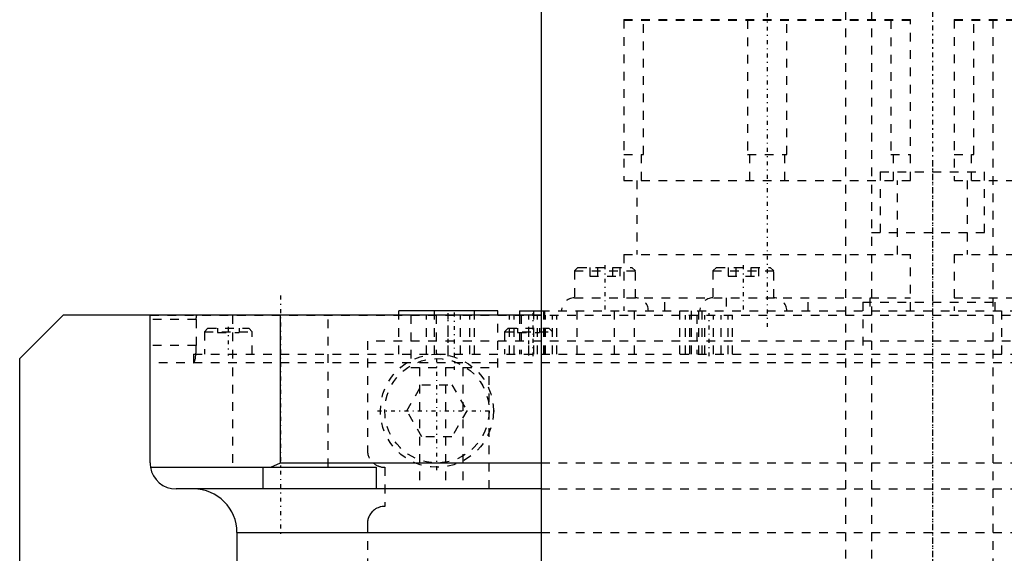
# Model space of a CAD drawing. Extents: x -105 to 105, y -144 to 599.
# Tile 9 of 11: x -105 to 8, y 289 to 351. Entities that reach past the tile are written whole.
import ezdxf

# ---------------------------------------------------------------- set-up
doc = ezdxf.new("R2010")
doc.units = 0
doc.linetypes.add('CENTER', pattern=[1.5, 0.45, -0.5, 0.05, -0.5])
doc.linetypes.add('DASHED', pattern=[2, 1, -1])
for name, color, linetype in [('AM_0', 7, 'CONTINUOUS'), ('AM_3', 7, 'DASHED'), ('AM_7', 7, 'CENTER')]:
    doc.layers.add(name, color=color, linetype=linetype)

msp = doc.modelspace()

# ---------------------------------------------------------------- linework, layer by layer
at = {"layer": 'AM_0', "color": 7, "linetype": 'CONTINUOUS'}
for p, q in [((-45, 375), (-45, 232.9)), ((-105, 311.5), (-100, 316.5)), ((-45, 316.5), (-100, 316.5)), ((-90, 299.5), (-90, 316.5)), ((-75, 299.5), (-75, 316.5)), ((-50, 317), (-61.4, 317)), ((-61.4, 316.5), (-61.4, 317)), ((-57.28, 316.5), (-57.28, 317)), ((-52.68, 316.5), (-52.68, 317)), ((-50, 316.5), (-50, 317)), ((-47.5, 317), (-47.5, 316.5)), ((-47.5, 317), (-45.04, 317)), ((-105, 21.5), (-105, 311.5)), ((-76.12, 299), (-75, 299.5)), ((-75, 299.5), (-45, 299.5)), ((-89.96, 299), (-64, 299)), ((-77, 296.5), (-77, 299)), ((-64, 299), (-64, 296.5)), ((-45, 296.5), (-87, 296.5)), ((-80, 291.5), (-80, 30)), ((-80, 291.5), (-45.02, 291.5))]:
    msp.add_line(p, q, dxfattribs=at)
msp.add_polyline3d([(-90, 299.5, 0), (-90, 299.42, 0), (-89.99, 299.25, 0), (-89.97, 299.08, 0), (-89.96, 299, 0)], dxfattribs=at)
for centre, radius, start, end in [((-87, 299.5), 3, 189.5941, 270), ((-85, 291.5), 5, 0, 90)]:
    msp.add_arc(centre, radius, start, end, dxfattribs=at)
at = {"layer": 'AM_3', "color": 6, "linetype": 'DASHED'}
for p, q in [((-7, 565.5), (-7, -110.5)), ((7, -110.5), (7, 565.5)), ((-10, 553.5), (-10, -70.5)), ((-35.5, 350.51), (-2.5, 350.51)), ((-35.5, 350.51), (-35.5, 332)), ((-35.5, 350.47), (-2.5, 350.47)), ((-33.23, 335), (-33.23, 350.47)), ((-21.27, 350.47), (-21.27, 335)), ((-16.73, 335), (-16.73, 350.47)), ((-4.77, 350.47), (-4.77, 335)), ((-2.5, 332), (-2.5, 350.51)), ((2.5, 350.51), (35.5, 350.51)), ((2.5, 350.51), (2.5, 332)), ((2.5, 350.47), (35.5, 350.47)), ((4.77, 335), (4.77, 350.47)), ((-35.5, 335), (-33.23, 335)), ((-33.48, 332), (-33.48, 335)), ((-21.27, 335), (-16.73, 335)), ((-21.02, 335), (-21.02, 332)), ((-16.98, 332), (-16.98, 335)), ((-4.77, 335), (-2.5, 335)), ((-4.52, 335), (-4.52, 332)), ((2.5, 335), (4.77, 335)), ((4.52, 332), (4.52, 335)), ((-35.5, 332), (-2.5, 332)), ((-34, 332), (-34, 323.5)), ((-6, 333), (-6, 326)), ((-6, 333), (6, 333)), ((-4, 323.5), (-4, 332)), ((2.5, 332), (35.5, 332)), ((4, 332), (4, 323.5)), ((6, 326), (6, 333)), ((-7, 326), (7, 326)), ((-35.5, 323.5), (-35.5, 317)), ((-35.5, 323.5), (-2.5, 323.5)), ((-2.5, 317), (-2.5, 323.5)), ((2.5, 323.5), (2.5, 317)), ((2.5, 323.5), (35.5, 323.5)), ((-40.77, 322), (-41.17, 321.6)), ((-40.77, 322), (-34.57, 322)), ((-39.4, 322), (-39.4, 321)), ((-38.54, 322), (-38.54, 321)), ((-36.81, 322), (-36.81, 321)), ((-35.94, 322), (-35.94, 321)), ((-34.17, 321.6), (-34.57, 322)), ((-24.85, 322), (-25.25, 321.6)), ((-24.85, 322), (-18.65, 322)), ((-23.48, 322), (-23.48, 321)), ((-22.62, 322), (-22.62, 321)), ((-20.88, 322), (-20.88, 321)), ((-20.02, 322), (-20.02, 321)), ((-18.25, 321.6), (-18.65, 322)), ((-41.17, 321.6), (-41.17, 318.5)), ((-41.17, 321.6), (-34.17, 321.6)), ((-39.4, 321), (-35.94, 321)), ((-34.17, 318.5), (-34.17, 321.6)), ((-25.25, 321.6), (-25.25, 318.5)), ((-25.25, 321.6), (-18.25, 321.6)), ((-23.48, 321), (-20.02, 321)), ((-18.25, 318.5), (-18.25, 321.6)), ((-41.17, 318.5), (-2.5, 318.5)), ((-30.79, 317), (-30.79, 318.5)), ((-23.71, 318.5), (-23.71, 317)), ((-14.29, 317), (-14.29, 318.5)), ((-7.21, 318.5), (-7.21, 317)), ((2.5, 318.5), (41.17, 318.5)), ((7.21, 317), (7.21, 318.5)), ((-8, 318), (-8, 312)), ((-8, 318), (8, 318)), ((8, 312), (8, 318)), ((-90, 316.5), (90, 316.5)), ((-80.5, 316.5), (-80.5, 299)), ((-69.5, 299), (-69.5, 316.5)), ((-61.4, 312), (-61.4, 316.5)), ((-60, 316.5), (-60, 310.5)), ((-58.2, 312), (-58.2, 316.5)), ((-57.28, 312), (-57.28, 316.5)), ((-57.1, 316.5), (-57.1, 312)), ((-55.7, 312), (-55.7, 316.5)), ((-54.3, 312), (-54.3, 316.5)), ((-53.2, 312), (-53.2, 316.5)), ((-52.68, 312), (-52.68, 316.5)), ((-50, 310.5), (-50, 316.5)), ((-48.63, 312), (-48.63, 316.5)), ((-48.13, 312), (-48.13, 316.5)), ((-47.5, 316.5), (-47.5, 312)), ((-47.32, 316.5), (-47.32, 312)), ((-46.42, 312), (-46.42, 316.5)), ((-45.89, 317), (-45.89, 312)), ((-45.41, 312), (-45.41, 316.5)), ((-45.04, 317), (54.35, 317)), ((-44.68, 312), (-44.68, 317)), ((-44.57, 312), (-44.57, 317)), ((-44.52, 312), (-44.52, 316.5)), ((-43.7, 312), (-43.7, 316.5)), ((-43.2, 312), (-43.2, 316.5)), ((-40.85, 312), (-40.85, 317)), ((-36.58, 312), (-36.58, 317)), ((-34.26, 312), (-34.26, 317)), ((-29.06, 312), (-29.06, 317)), ((-28.4, 312), (-28.4, 316.5)), ((-27.9, 312), (-27.9, 316.5)), ((-27.7, 312), (-27.7, 317)), ((-27.09, 316.5), (-27.09, 312)), ((-26.87, 312), (-26.87, 317)), ((-26.48, 312), (-26.48, 317)), ((-26.19, 312), (-26.19, 316.5)), ((-25.19, 312), (-25.19, 316.5)), ((-24.29, 312), (-24.29, 316.5)), ((-23.48, 312), (-23.48, 316.5)), ((-22.98, 312), (-22.98, 316.5)), ((-84.68, 316), (-90, 316)), ((-84.68, 316), (-84.68, 313)), ((-83.35, 315), (-83.75, 314.6)), ((-83.35, 315), (-78.65, 315)), ((-82.25, 315), (-82.25, 314.5)), ((-81, 315), (-81, 314.5)), ((-79.75, 315), (-79.75, 314.5)), ((-78.25, 314.6), (-78.65, 315)), ((-48.81, 315), (-49.21, 314.6)), ((-48.81, 315), (-44.11, 315)), ((-47.71, 315), (-47.71, 314.5)), ((-46.46, 315), (-46.46, 314.5)), ((-45.21, 315), (-45.21, 314.5)), ((-43.71, 314.6), (-44.11, 315)), ((-83.75, 314.6), (-83.75, 312)), ((-83.75, 314.6), (-78.25, 314.6)), ((-82.25, 314.5), (-79.75, 314.5)), ((-78.25, 312), (-78.25, 314.6)), ((-49.21, 314.6), (-49.21, 312)), ((-49.21, 314.6), (-43.71, 314.6)), ((-47.71, 314.5), (-45.21, 314.5)), ((-43.71, 312), (-43.71, 314.6)), ((-84.68, 313), (-90, 313)), ((65, 313.5), (-65, 313.5)), ((-65, 313.5), (-65, 301)), ((-85, 312), (-85, 311)), ((-85, 312), (85, 312)), ((90, 311), (-90, 311)), ((-60, 310.5), (-50, 310.5)), ((-59, 310.5), (-59, 296.5)), ((-56, 310.5), (-56, 296.5)), ((-54, 310.5), (-54, 296.5)), ((-51, 296.5), (-51, 310.5)), ((-60.46, 305.5), (-58.73, 308.5)), ((-58.73, 308.5), (-55.27, 308.5)), ((-55.27, 308.5), (-53.54, 305.5)), ((-58.73, 302.5), (-60.46, 305.5)), ((-53.54, 305.5), (-55.27, 302.5)), ((-55.27, 302.5), (-58.73, 302.5)), ((-45, 299.5), (45, 299.5)), ((-75, 299), (-69.5, 299)), ((-63, 299), (-63, 294.5)), ((-45, 296.5), (45, 296.5)), ((-65, 292.5), (-65, 37.5)), ((-45.02, 291.5), (45.02, 291.5))]:
    msp.add_line(p, q, dxfattribs=at)
for points in [[(-84.68, 316, 0), (-84.68, 316, 0), (-84.68, 316.01, 0), (-84.68, 316.02, 0), (-84.68, 316.02, 0), (-84.68, 316.02, 0), (-84.68, 316.03, 0), (-84.68, 316.04, 0), (-84.68, 316.05, 0), (-84.68, 316.05, 0), (-84.68, 316.06, 0), (-84.68, 316.06, 0), (-84.68, 316.07, 0), (-84.68, 316.08, 0), (-84.68, 316.08, 0), (-84.68, 316.09, 0), (-84.68, 316.1, 0), (-84.68, 316.1, 0), (-84.68, 316.11, 0), (-84.68, 316.11, 0), (-84.68, 316.12, 0), (-84.68, 316.13, 0), (-84.68, 316.13, 0), (-84.68, 316.13, 0), (-84.68, 316.14, 0), (-84.68, 316.15, 0), (-84.68, 316.15, 0), (-84.68, 316.15, 0), (-84.68, 316.16, 0), (-84.68, 316.17, 0), (-84.68, 316.18, 0), (-84.68, 316.18, 0), (-84.68, 316.19, 0), (-84.67, 316.19, 0), (-84.67, 316.2, 0), (-84.67, 316.2, 0), (-84.67, 316.21, 0), (-84.67, 316.22, 0), (-84.67, 316.22, 0), (-84.67, 316.23, 0), (-84.67, 316.23, 0), (-84.67, 316.24, 0), (-84.67, 316.24, 0), (-84.67, 316.25, 0), (-84.67, 316.26, 0), (-84.67, 316.26, 0), (-84.67, 316.27, 0), (-84.67, 316.27, 0), (-84.67, 316.27, 0), (-84.67, 316.28, 0), (-84.67, 316.29, 0), (-84.66, 316.29, 0), (-84.66, 316.3, 0), (-84.66, 316.3, 0), (-84.66, 316.31, 0), (-84.66, 316.31, 0), (-84.66, 316.32, 0), (-84.66, 316.32, 0), (-84.66, 316.33, 0), (-84.66, 316.33, 0), (-84.66, 316.34, 0), (-84.66, 316.34, 0), (-84.66, 316.34, 0), (-84.66, 316.35, 0), (-84.66, 316.35, 0), (-84.66, 316.35, 0), (-84.66, 316.36, 0), (-84.65, 316.36, 0), (-84.65, 316.37, 0), (-84.65, 316.37, 0), (-84.65, 316.37, 0), (-84.65, 316.38, 0), (-84.65, 316.38, 0), (-84.65, 316.39, 0), (-84.65, 316.39, 0), (-84.65, 316.39, 0), (-84.65, 316.4, 0), (-84.65, 316.4, 0), (-84.65, 316.4, 0), (-84.64, 316.41, 0), (-84.64, 316.41, 0), (-84.64, 316.42, 0), (-84.64, 316.42, 0), (-84.64, 316.42, 0), (-84.64, 316.42, 0), (-84.64, 316.43, 0), (-84.64, 316.43, 0), (-84.64, 316.44, 0), (-84.64, 316.44, 0), (-84.63, 316.44, 0), (-84.63, 316.44, 0), (-84.63, 316.45, 0), (-84.63, 316.45, 0), (-84.63, 316.45, 0), (-84.63, 316.46, 0), (-84.63, 316.46, 0), (-84.63, 316.46, 0), (-84.63, 316.46, 0), (-84.63, 316.46, 0), (-84.62, 316.47, 0), (-84.62, 316.47, 0), (-84.62, 316.47, 0), (-84.62, 316.47, 0), (-84.62, 316.48, 0), (-84.62, 316.48, 0), (-84.62, 316.48, 0), (-84.62, 316.48, 0), (-84.62, 316.48, 0), (-84.61, 316.48, 0), (-84.61, 316.48, 0), (-84.61, 316.49, 0), (-84.61, 316.49, 0), (-84.61, 316.49, 0), (-84.61, 316.49, 0), (-84.61, 316.49, 0), (-84.61, 316.49, 0), (-84.61, 316.49, 0), (-84.61, 316.49, 0), (-84.6, 316.5, 0), (-84.6, 316.5, 0), (-84.6, 316.5, 0), (-84.6, 316.5, 0), (-84.6, 316.5, 0), (-84.6, 316.5, 0), (-84.6, 316.5, 0), (-84.6, 316.5, 0), (-84.6, 316.5, 0), (-84.59, 316.5, 0), (-84.59, 316.5, 0), (-84.59, 316.5, 0), (-84.59, 316.5, 0)], [(-84.73, 312, 0), (-84.73, 312.03, 0), (-84.72, 312.08, 0), (-84.72, 312.13, 0), (-84.71, 312.16, 0), (-84.71, 312.18, 0), (-84.71, 312.24, 0), (-84.7, 312.29, 0), (-84.7, 312.35, 0), (-84.7, 312.4, 0), (-84.69, 312.46, 0), (-84.69, 312.49, 0), (-84.69, 312.52, 0), (-84.69, 312.57, 0), (-84.69, 312.63, 0), (-84.69, 312.69, 0), (-84.68, 312.75, 0), (-84.68, 312.8, 0), (-84.68, 312.83, 0), (-84.68, 312.86, 0), (-84.68, 312.92, 0), (-84.68, 312.97, 0), (-84.68, 313, 0)], [(-85, 311, 0), (-84.99, 311, 0), (-84.97, 311.01, 0), (-84.96, 311.03, 0), (-84.95, 311.04, 0), (-84.94, 311.05, 0), (-84.92, 311.08, 0), (-84.91, 311.12, 0), (-84.89, 311.16, 0), (-84.87, 311.21, 0), (-84.85, 311.26, 0), (-84.85, 311.29, 0), (-84.84, 311.32, 0), (-84.82, 311.38, 0), (-84.81, 311.45, 0), (-84.79, 311.52, 0), (-84.78, 311.6, 0), (-84.77, 311.68, 0), (-84.76, 311.72, 0), (-84.76, 311.77, 0), (-84.74, 311.86, 0), (-84.73, 311.95, 0), (-84.73, 312, 0)], [(-85.01, 311, 0), (-85.01, 311, 0), (-85.01, 311, 0), (-85, 311, 0), (-85, 311, 0)], [(-64.32, 299.5, 0), (-64.29, 299.47, 0), (-64.23, 299.42, 0), (-64.17, 299.38, 0), (-64.14, 299.35, 0), (-64.11, 299.33, 0), (-64.04, 299.29, 0), (-63.97, 299.25, 0), (-63.9, 299.21, 0), (-63.83, 299.18, 0), (-63.75, 299.15, 0), (-63.71, 299.13, 0), (-63.67, 299.12, 0), (-63.6, 299.09, 0), (-63.52, 299.07, 0), (-63.44, 299.05, 0), (-63.36, 299.03, 0), (-63.28, 299.02, 0), (-63.24, 299.01, 0), (-63.2, 299.01, 0), (-63.12, 299, 0), (-63.04, 299, 0), (-63, 299, 0)], [(-63, 294.5, 0), (-63.02, 294.5, 0), (-63.05, 294.5, 0), (-63.08, 294.5, 0), (-63.09, 294.5, 0), (-63.11, 294.5, 0), (-63.14, 294.5, 0), (-63.17, 294.49, 0), (-63.28, 294.48, 0), (-63.45, 294.45, 0), (-63.53, 294.43, 0), (-63.61, 294.4, 0), (-63.77, 294.35, 0), (-63.91, 294.28, 0), (-64.05, 294.2, 0), (-64.19, 294.11, 0), (-64.31, 294.01, 0), (-64.37, 293.96, 0), (-64.43, 293.9, 0), (-64.54, 293.78, 0), (-64.63, 293.65, 0), (-64.72, 293.52, 0), (-64.77, 293.43, 0), (-64.78, 293.41, 0), (-64.79, 293.38, 0), (-64.8, 293.37, 0), (-64.81, 293.36, 0), (-64.82, 293.33, 0), (-64.83, 293.31, 0), (-64.84, 293.28, 0), (-64.85, 293.26, 0), (-64.86, 293.23, 0), (-64.87, 293.21, 0), (-64.87, 293.2, 0), (-64.88, 293.17, 0), (-64.89, 293.14, 0), (-64.9, 293.13, 0), (-64.9, 293.11, 0), (-64.91, 293.08, 0), (-64.92, 293.05, 0), (-64.93, 293.04, 0), (-64.93, 293.02, 0), (-64.94, 292.99, 0), (-64.95, 292.96, 0), (-64.95, 292.92, 0), (-64.96, 292.89, 0), (-64.97, 292.86, 0), (-64.97, 292.84, 0), (-64.97, 292.82, 0), (-64.98, 292.79, 0), (-64.98, 292.75, 0), (-64.99, 292.71, 0), (-64.99, 292.68, 0), (-65, 292.64, 0), (-65, 292.62, 0), (-65, 292.6, 0), (-65, 292.56, 0), (-65, 292.52, 0), (-65, 292.5, 0)]]:
    msp.add_polyline3d(points, dxfattribs=at)
for radius in [6.5, 6]:
    msp.add_circle((-57, 305.5), radius, dxfattribs=at)
for centre, radius, start, end in [((-41.17, 317), 1.5, 90, 180), ((-34.17, 317), 1.5, 0, 90), ((-25.25, 317), 1.5, 90, 180), ((-18.25, 317), 1.5, 0, 90), ((-63, 301), 2, 180, 228.5904)]:
    msp.add_arc(centre, radius, start, end, dxfattribs=at)
at = {"layer": 'AM_7', "color": 4, "linetype": 'CENTER'}
for p, q in [((0, 599.3), (0, -144.3)), ((0, 383.93), (0, 187.57)), ((-19, 359), (-19, 315)), ((0, 334.05), (0, -16.93)), ((-37.67, 322.25), (-37.67, 316.75)), ((-21.75, 322.25), (-21.75, 316.75)), ((-75, 318.75), (-75, 291.25)), ((-55.7, 311.77), (-55.7, 316.73)), ((-55, 316.8), (-55, 310.2)), ((-45.92, 311.77), (-45.92, 316.73)), ((-25.69, 311.77), (-25.69, 316.73)), ((-81, 315.15), (-81, 311.85)), ((-46.46, 315.15), (-46.46, 311.85)), ((-57, 298.68), (-57, 312.32)), ((-63.83, 305.5), (-50.17, 305.5))]:
    msp.add_line(p, q, dxfattribs=at)

doc.saveas('drawing.dxf')
